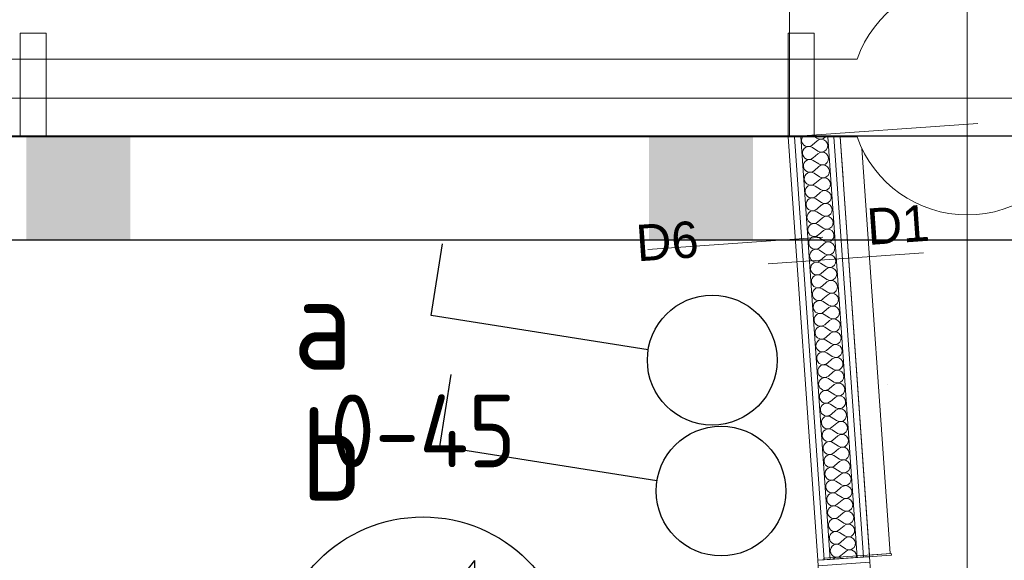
# Model space of a CAD drawing. Header units: millimetres. Extents: x -39149 to 267781, y -2340 to 58540.
# Tile 230 of 244: x 41386 to 43283, y 42010 to 43051. Entities that reach past the tile are written whole.
import ezdxf
from ezdxf.enums import TextEntityAlignment as Align

# ---------------------------------------------------------------- set-up
doc = ezdxf.new("R2010")
doc.units = ezdxf.units.MM
doc.header["$LTSCALE"] = 100
doc.header["$MEASUREMENT"] = 0
for name, pattern in [('B0602', [62.5, 0, -62.5]), ('B0605', [141, 70, -35, 1, -35]), ('B0701', [46.823999, 31.199999, -15.624])]:
    doc.linetypes.add(name, pattern=pattern)
for name, color, linetype in [('00  Bestaand', 7, 'Continuous'), ('00  Bestaande kolommen', 7, 'Continuous'), ('22 C Binnenwanden', 7, 'Continuous'), ('22 C Binnenwanden Doorsnede-arcering', 7, 'Continuous'), ('22 C Binnenwanden Laagscheidingslijnen', 7, 'Continuous'), ('22 C Binnenwanden Ramen', 7, 'Continuous'), ('22 NC Binnenwanden', 7, 'Continuous'), ('22 NC Binnenwanden Deuren', 7, 'Continuous'), ('A Markers details', 7, 'Continuous'), ('A Stramien', 7, 'Continuous'), ('EL6131--_KG', 3, 'Continuous'), ('EL6311--_LICHT_BINNEN', 3, 'Continuous'), ('EL6421--_GELUID', 3, 'Continuous'), ('T Maatvoering 1_ 50', 7, 'Continuous')]:
    doc.layers.add(name, color=color, linetype=linetype)
doc.styles.add('buro-012', font='isocp.shx', dxfattribs={"height": 120})
doc.styles.add('BURO-018', font='isocp.shx', dxfattribs={"height": 180})
doc.styles.add('GENERATED_STYLE_3', font='swiss.ttf', dxfattribs={"width": 0.96})

# ---------------------------------------------------------------- blocks, each defined once
blk = doc.blocks.new('Wall_54_7', base_point=(68411.5, 42900))
at = {"layer": '00  Bestaand', "color": 8, "linetype": 'Continuous', "lineweight": 0}
for p, q in [((42999.3, 42975), (36223.6, 42975)), ((36223.6, 42825), (42999.3, 42825))]:
    blk.add_line(p, q, dxfattribs=at)
blk = doc.blocks.new('*X627')
at = {"layer": '22 C Binnenwanden Doorsnede-arcering', "color": 8, "linetype": 'Continuous', "lineweight": 0}
for p, q in [((42921.7, 42822.4), (42917.7, 42825)), ((42922.1, 42817.5), (42912.7, 42809.4)), ((42923.5, 42797.7), (42913.1, 42804.4)), ((42923.8, 42792.8), (42914.5, 42784.7)), ((42925.2, 42773), (42914.8, 42779.7)), ((42925.6, 42768.1), (42916.2, 42760)), ((42926.9, 42748.3), (42916.5, 42755)), ((42927.3, 42743.4), (42917.9, 42735.3)), ((42928.7, 42723.6), (42918.3, 42730.3)), ((42929, 42718.7), (42919.6, 42710.6)), ((42930.4, 42698.9), (42920, 42705.6)), ((42930.7, 42694), (42921.4, 42685.9)), ((42932.1, 42674.2), (42921.7, 42680.9)), ((42932.5, 42669.3), (42923.1, 42661.2)), ((42933.9, 42649.5), (42923.5, 42656.2)), ((42934.2, 42644.6), (42924.8, 42636.5)), ((42935.6, 42624.8), (42925.2, 42631.5)), ((42935.9, 42619.9), (42926.6, 42611.8)), ((42937.3, 42600.1), (42926.9, 42606.8)), ((42937.7, 42595.2), (42928.3, 42587.1)), ((42939, 42575.4), (42928.6, 42582.1)), ((42939.4, 42570.5), (42930, 42562.4)), ((42940.8, 42550.7), (42930.4, 42557.4)), ((42941.1, 42545.8), (42931.8, 42537.7)), ((42942.5, 42526), (42932.1, 42532.7)), ((42942.8, 42521.1), (42933.5, 42513)), ((42944.2, 42501.3), (42933.8, 42508)), ((42944.6, 42496.4), (42935.2, 42488.3)), ((42946, 42476.6), (42935.6, 42483.3)), ((42946.3, 42471.7), (42936.9, 42463.5)), ((42947.7, 42451.9), (42937.3, 42458.6)), ((42948, 42446.9), (42938.7, 42438.8)), ((42949.4, 42427.2), (42939, 42433.9)), ((42949.8, 42422.2), (42940.4, 42414.1)), ((42951.1, 42402.5), (42940.7, 42409.2)), ((42951.5, 42397.5), (42942.1, 42389.4)), ((42952.9, 42377.8), (42942.5, 42384.5)), ((42953.2, 42372.8), (42943.9, 42364.7)), ((42954.6, 42353.1), (42944.2, 42359.8)), ((42954.9, 42348.1), (42945.6, 42340)), ((42956.3, 42328.4), (42945.9, 42335.1)), ((42956.7, 42323.4), (42947.3, 42315.3)), ((42958.1, 42303.7), (42947.7, 42310.4)), ((42958.4, 42298.7), (42949, 42290.6)), ((42959.8, 42279), (42949.4, 42285.7)), ((42960.1, 42274), (42950.8, 42265.9)), ((42961.5, 42254.3), (42951.1, 42261)), ((42961.9, 42249.3), (42952.5, 42241.2)), ((42963.2, 42229.6), (42952.8, 42236.3)), ((42963.6, 42224.6), (42954.2, 42216.5)), ((42965, 42204.9), (42954.6, 42211.6)), ((42965.3, 42199.9), (42956, 42191.8)), ((42966.7, 42180.2), (42956.3, 42186.9)), ((42967.1, 42175.2), (42957.7, 42167.1)), ((42968.4, 42155.5), (42958, 42162.2)), ((42968.8, 42150.5), (42959.4, 42142.4)), ((42970.2, 42130.8), (42959.8, 42137.5)), ((42970.5, 42125.8), (42961.1, 42117.7)), ((42971.9, 42106.1), (42961.5, 42112.8)), ((42972.2, 42101.1), (42962.9, 42093)), ((42973.6, 42081.4), (42963.2, 42088.1)), ((42974, 42076.4), (42964.6, 42068.3)), ((42975.4, 42056.7), (42965, 42063.4)), ((42975.7, 42051.7), (42966.3, 42043.6)), ((42977.1, 42032), (42966.7, 42038.7)), ((42977.4, 42027), (42968.1, 42018.9)), ((42969.7, 42013.1), (42968.4, 42014))]:
    blk.add_line(p, q, dxfattribs=at)
for centre, start, end in [((42904.6, 42818.7), 149.5801, 184.0043), ((42928.5, 42832.8), 237.1344, 320.8843), ((42904.6, 42818.7), 184.0043, 310.8742), ((42906.4, 42794), 57.1344, 184.0043), ((42930.2, 42808.1), 237.1344, 130.8742), ((42906.4, 42794), 184.0043, 310.8742), ((42931.9, 42783.4), 237.1344, 130.8742), ((42908.1, 42769.3), 57.1344, 184.0043), ((42908.1, 42769.3), 184.0043, 310.8742), ((42933.7, 42758.7), 237.1344, 130.8742), ((42909.8, 42744.6), 57.1344, 184.0043), ((42909.8, 42744.6), 184.0043, 310.8742), ((42911.5, 42719.9), 57.1344, 184.0043), ((42935.4, 42734), 237.1344, 130.8742), ((42911.5, 42719.9), 184.0043, 310.8742), ((42937.1, 42709.3), 237.1344, 130.8742), ((42913.3, 42695.2), 57.1344, 184.0043), ((42913.3, 42695.2), 184.0043, 310.8742), ((42938.8, 42684.6), 237.1344, 130.8742), ((42915, 42670.5), 57.1344, 184.0043), ((42940.6, 42659.9), 237.1344, 130.8742), ((42915, 42670.5), 184.0043, 310.8742), ((42916.7, 42645.8), 57.1344, 184.0043), ((42916.7, 42645.8), 184.0043, 310.8742), ((42918.5, 42621.1), 57.1344, 184.0043), ((42942.3, 42635.2), 237.1344, 130.8742), ((42918.5, 42621.1), 184.0043, 310.8742), ((42944, 42610.5), 237.1344, 130.8742), ((42920.2, 42596.4), 57.1344, 184.0043), ((42920.2, 42596.4), 184.0043, 310.8742), ((42945.8, 42585.8), 237.1344, 130.8742), ((42921.9, 42571.7), 57.1344, 184.0043), ((42921.9, 42571.7), 184.0043, 310.8742), ((42923.7, 42547), 57.1344, 184.0043), ((42947.5, 42561.1), 237.1344, 130.8742), ((42923.7, 42547), 184.0043, 310.8742), ((42949.2, 42536.4), 237.1344, 130.8742), ((42925.4, 42522.3), 57.1344, 184.0043), ((42925.4, 42522.3), 184.0043, 310.8742), ((42950.9, 42511.7), 237.1344, 130.8742), ((42927.1, 42497.6), 57.1344, 184.0043), ((42927.1, 42497.6), 184.0043, 310.8742), ((42928.8, 42472.9), 57.1344, 184.0043), ((42952.7, 42487), 237.1344, 130.8742), ((42928.8, 42472.9), 184.0043, 310.8742), ((42954.4, 42462.3), 237.1344, 130.8742), ((42930.6, 42448.2), 57.1344, 184.0043), ((42930.6, 42448.2), 184.0043, 310.8742), ((42956.1, 42437.6), 237.1344, 130.8742), ((42932.3, 42423.5), 57.1344, 184.0043), ((42957.9, 42412.9), 237.1344, 130.8742), ((42932.3, 42423.5), 184.0043, 310.8742), ((42934, 42398.8), 57.1344, 184.0043), ((42934, 42398.8), 184.0043, 310.8742), ((42935.8, 42374.1), 57.1344, 184.0043), ((42959.6, 42388.2), 237.1344, 130.8742), ((42935.8, 42374.1), 184.0043, 310.8742), ((42961.3, 42363.5), 237.1344, 130.8742), ((42937.5, 42349.4), 57.1344, 184.0043), ((42937.5, 42349.4), 184.0043, 310.8742), ((42963.1, 42338.8), 237.1344, 130.8742), ((42939.2, 42324.7), 57.1344, 184.0043), ((42939.2, 42324.7), 184.0043, 310.8742), ((42940.9, 42300), 57.1344, 184.0043), ((42964.8, 42314.1), 237.1344, 130.8742), ((42940.9, 42300), 184.0043, 310.8742), ((42966.5, 42289.4), 237.1344, 130.8742), ((42942.7, 42275.3), 57.1344, 184.0043), ((42942.7, 42275.3), 184.0043, 310.8742), ((42968.2, 42264.7), 237.1344, 130.8742), ((42944.4, 42250.6), 57.1344, 184.0043), ((42944.4, 42250.6), 184.0043, 310.8742), ((42946.1, 42225.9), 57.1344, 184.0043), ((42970, 42240), 237.1344, 130.8742), ((42946.1, 42225.9), 184.0043, 310.8742), ((42971.7, 42215.3), 237.1344, 130.8742), ((42947.9, 42201.2), 57.1344, 184.0043), ((42947.9, 42201.2), 184.0043, 310.8742), ((42973.4, 42190.6), 237.1344, 130.8742), ((42949.6, 42176.5), 57.1344, 184.0043), ((42975.2, 42165.9), 237.1344, 130.8742), ((42949.6, 42176.5), 184.0043, 310.8742), ((42951.3, 42151.8), 57.1344, 184.0043), ((42951.3, 42151.8), 184.0043, 310.8742), ((42953, 42127.1), 57.1344, 184.0043), ((42976.9, 42141.2), 237.1344, 130.8742), ((42953, 42127.1), 184.0043, 310.8742), ((42978.6, 42116.5), 237.1344, 130.8742), ((42954.8, 42102.4), 57.1344, 184.0043), ((42954.8, 42102.4), 184.0043, 310.8742), ((42980.3, 42091.8), 237.1344, 130.8742), ((42956.5, 42077.7), 57.1344, 184.0043), ((42956.5, 42077.7), 184.0043, 310.8742), ((42958.2, 42053), 57.1344, 184.0043), ((42982.1, 42067.1), 237.1344, 130.8742), ((42958.2, 42053), 184.0043, 310.8742), ((42983.8, 42042.4), 237.1344, 130.8742), ((42960, 42028.3), 57.1344, 184.0043), ((42960, 42028.3), 184.0043, 310.8742), ((42985.5, 42017.7), 347.9328, 130.8742), ((42961.7, 42003.6), 57.1344, 137.6881)]:
    blk.add_arc(centre, 12.4, start, end, dxfattribs=at)
blk = doc.blocks.new('Empty Window')
at = {"layer": '22 C Binnenwanden Ramen', "color": 8, "linetype": 'Continuous', "lineweight": 0}
for p, q in [((-518.8, 17), (-518.8, 5)), ((-518.8, 5), (-518.8, -7)), ((518.8, 17), (518.8, 5)), ((518.8, 5), (518.8, -7)), ((-518.8, -7), (-518.8, -59)), ((518.8, -7), (518.8, -59)), ((-518.8, -59), (-518.8, -71)), ((-518.8, -71), (-518.8, -83)), ((518.8, -59), (518.8, -71)), ((518.8, -71), (518.8, -83))]:
    blk.add_line(p, q, dxfattribs=at)
blk = doc.blocks.new('Wall_119_7', base_point=(42961.5, 42900))
at = {"layer": '22 C Binnenwanden', "color": 8, "linetype": 'Continuous', "lineweight": 0}
for p, q in [((42866.5, 42825), (42923.5, 42009.9)), ((42966.7, 42825), (42866.5, 42825)), ((43023.3, 42016.9), (42966.7, 42825))]:
    blk.add_line(p, q, dxfattribs=at)
at = {"layer": '22 C Binnenwanden Laagscheidingslijnen', "color": 8, "linetype": 'Continuous', "lineweight": 0}
for p, q in [((42878.5, 42825), (42935.5, 42010.7)), ((42890.5, 42825), (42947.5, 42011.6)), ((42999.4, 42015.2), (42942.7, 42825)), ((43011.3, 42016), (42954.7, 42825))]:
    blk.add_line(p, q, dxfattribs=at)
at = {"layer": '22 C Binnenwanden', "color": 1, "lineweight": 0}
blk.add_blockref('*X627', (0, 0), dxfattribs=at)
at = {"layer": '22 C Binnenwanden Ramen', "color": 1, "linetype": 'Continuous', "lineweight": 0, "zscale": 1000, "rotation": 274.0043243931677}
blk.add_blockref('Empty Window', (43042.6, 41498.1), dxfattribs=at)
blk = doc.blocks.new('D1a bi h 14_25')
at = {"layer": '22 NC Binnenwanden Deuren', "color": 8, "linetype": 'Continuous', "lineweight": 0}
for p, q in [((-453.5, -10), (-453.5, 897)), ((-503.5, 0), (-436.5, 0)), ((-503.5, 0), (-503.5, -100)), ((-503.5, 0), (-503.5, -100)), ((-453.5, -10), (-453.5, 0)), ((436.5, 0), (503.5, 0)), ((453.5, -10), (453.5, 0)), ((503.5, -100), (503.5, 0)), ((503.5, 0), (503.5, -100)), ((-453.5, -10), (453.5, -10)), ((-453.5, -50), (-453.5, -10)), ((453.5, -10), (453.5, -50)), ((453.5, -50), (-453.5, -50)), ((-436.5, -50), (-436.5, -100)), ((436.5, -50), (436.5, -100)), ((-503.5, -100), (-436.5, -100)), ((436.5, -100), (503.5, -100))]:
    blk.add_line(p, q, dxfattribs=at)
blk.add_arc((-453.5, -10), 907, 0, 90, dxfattribs=at)
blk = doc.blocks.new('Wall_122_7', base_point=(42973.4, 42013.4))
at = {"layer": '22 NC Binnenwanden', "color": 8, "linetype": 'Continuous', "lineweight": 0}
for p, q in [((43023.3, 42016.9), (42923.5, 42009.9)), ((42923.5, 42009.9), (42924.3, 41999.5)), ((43024, 42006.4), (43023.3, 42016.9)), ((42924.3, 41999.5), (43024, 42006.4)), ((42994.6, 40994.9), (43094.3, 41001.9)), ((43095.8, 40981.8), (43094.3, 41001.9)), ((42994.6, 40994.9), (42996, 40974.8)), ((42996, 40974.8), (43095.8, 40981.8))]:
    blk.add_line(p, q, dxfattribs=at)
at = {"layer": '22 NC Binnenwanden Deuren', "color": 1, "linetype": 'Continuous', "lineweight": 0, "zscale": 1000, "rotation": 94.0043243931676}
blk.add_blockref('D1a bi h 14_25', (42959.4, 41497.2), dxfattribs=at)
blk = doc.blocks.new('Wall_126_7', base_point=(43001.6, 42900))
at = {"layer": '22 C Binnenwanden', "color": 8, "linetype": 'Continuous', "lineweight": 0}
for p, q in [((42966.7, 42825), (43023.1, 42019.9)), ((43063, 42022.7), (43008.3, 42803.2)), ((43023.1, 42019.9), (43063, 42022.7))]:
    blk.add_line(p, q, dxfattribs=at)
blk = doc.blocks.new('Wall_159_7', base_point=(42866.5, 42825))
at = {"layer": '00  Bestaand', "color": 8, "linetype": 'Continuous', "lineweight": 0}
for p, q in [((42916.5, 43025), (42866.5, 43025)), ((42866.5, 43025), (42866.5, 42825)), ((42916.5, 42825), (42916.5, 43025)), ((42866.5, 42825), (42916.5, 42825))]:
    blk.add_line(p, q, dxfattribs=at)
blk = doc.blocks.new('Wall_160_7', base_point=(41386.5, 42825))
at = {"layer": '00  Bestaand', "color": 8, "linetype": 'Continuous', "lineweight": 0}
for p, q in [((41436.5, 43025), (41386.5, 43025)), ((41386.5, 43025), (41386.5, 42825)), ((41436.5, 42825), (41436.5, 43025)), ((41386.5, 42825), (41436.5, 42825))]:
    blk.add_line(p, q, dxfattribs=at)
blk = doc.blocks.new('Wall_424_7', base_point=(43065, 42022.8))
at = {"layer": '22 C Binnenwanden', "color": 8, "linetype": 'Continuous', "lineweight": 0}
for p, q in [((43065, 42022.8), (42935.3, 42013.7)), ((42935.3, 42013.7), (42935.5, 42010.7)), ((42935.5, 42010.7), (43065.2, 42019.8)), ((43065.2, 42019.8), (43065, 42022.8))]:
    blk.add_line(p, q, dxfattribs=at)
blk = doc.blocks.new('Column_7_7', base_point=(43211.5, 42900))
at = {"layer": '00  Bestaande kolommen', "color": 8, "linetype": 'Continuous', "lineweight": 0}
for start, end in [(19.4712, 160.5288), (199.4712, 340.5288)]:
    blk.add_arc((43211.5, 42900), 225, start, end, dxfattribs=at)
blk = doc.blocks.new('Standard grid marker')
at = {"layer": 'A Stramien', "color": 8, "linetype": 'B0605', "lineweight": 0}
blk.add_line((4000, 0), (72400, 0), dxfattribs=at)
at = {"layer": 'A Stramien', "color": 4, "lineweight": 0, "style": 'GENERATED_STYLE_3'}
blk.add_attdef('AC_MARKERTEXT_1', text='', height=100, dxfattribs=at).set_placement((-139.2, -80), align=Align.BOTTOM_LEFT)
blk = doc.blocks.new('Standard grid marker_17')
at = {"layer": 'A Stramien', "color": 8, "linetype": 'B0605', "lineweight": 0}
blk.add_line((4000, 0), (46394.8, 0), dxfattribs=at)
at = {"layer": 'A Stramien', "color": 4, "lineweight": 0, "style": 'GENERATED_STYLE_3'}
blk.add_attdef('AC_MARKERTEXT_1', text='', height=100, rotation=90, dxfattribs=at).set_placement((-20, -52.3), align=Align.BOTTOM_LEFT)
blk = doc.blocks.new('Wall_122_8', base_point=(42973.4, 42013.4))
at = {"layer": '22 NC Binnenwanden', "color": 8, "linetype": 'Continuous', "lineweight": 0}
for p, q in [((43023.3, 42016.9), (42923.5, 42009.9)), ((42923.5, 42009.9), (42924.3, 41999.5)), ((43024, 42006.4), (43023.3, 42016.9)), ((42924.3, 41999.5), (43024, 42006.4)), ((42994.6, 40994.9), (43094.3, 41001.9)), ((43095.8, 40981.8), (43094.3, 41001.9)), ((42994.6, 40994.9), (42996, 40974.8)), ((42996, 40974.8), (43095.8, 40981.8))]:
    blk.add_line(p, q, dxfattribs=at)
at = {"layer": '22 NC Binnenwanden Deuren', "color": 1, "linetype": 'Continuous', "lineweight": 0, "zscale": 1000, "rotation": 94.0043243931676}
blk.add_blockref('D1a bi h 14_25', (42959.4, 41497.2), dxfattribs=at)
blk = doc.blocks.new('1114A1')
at = {"color": 0, "linetype": 'Continuous'}
for p, q in [((0.625, 3.333), (2.742, 7)), ((2.742, 7), (3.955, 6.3))]:
    blk.add_line(p, q, dxfattribs=at)
blk.add_circle((0, 2.25), 1.25, dxfattribs=at)
at = {"color": 0, "linetype": 'Continuous', "style": 'BURO-018'}
blk.add_attdef('SWITCHCODE', text='', height=1.8, dxfattribs=at).set_placement((3.356, 9), align=Align.MIDDLE)
at = {"color": 0, "linetype": 'Continuous', "style": 'BURO-018', "flags": 1}
blk.add_attdef('ARTICLECODE', text='', height=1.8, dxfattribs=at).set_placement((0, 0), align=Align.MIDDLE)
blk = doc.blocks.new('E00497')
at = {"color": 0}
for p, q in [((0, 0.75), (1, 2)), ((1, -2), (1, 2)), ((0, 0.75), (-1.5, 0.75)), ((0, -0.75), (0, 0.75)), ((-1.5, -0.75), (0, -0.75)), ((0, -0.75), (1, -2))]:
    blk.add_line(p, q, dxfattribs=at)
blk.add_line((-1.5, 0.75), (-1.5, -0.75))
blk.add_circle((0, 0), 2.841, dxfattribs=at)
at = {"color": 0, "linetype": 'Continuous', "style": 'BURO-018'}
blk.add_attdef('TEXT1', text='', height=1.8, dxfattribs=at).set_placement((0, 4.5), align=Align.MIDDLE)
at = {"color": 0, "linetype": 'Continuous', "style": 'BURO-018', "flags": 1}
blk.add_attdef('ARTICLECODE', text='', height=1.8, dxfattribs=at).set_placement((0, 0), align=Align.MIDDLE)

msp = doc.modelspace()

# ---------------------------------------------------------------- linework, layer by layer
at = {"color": 8, "linetype": 'B0602', "lineweight": 0}
msp.add_line((43057.1, 42348.5), (43000.4, 42344.5), dxfattribs=at)
at = {"layer": 'A Markers details', "color": 8, "linetype": 'Continuous', "lineweight": 0}
for p, q in [((42933, 42632), (42595.9, 42608.4)), ((43127.3, 42601.7), (42828.1, 42580.8))]:
    msp.add_line(p, q, dxfattribs=at)
at = {"layer": 'EL6131--_KG'}
msp.add_lwpolyline([(210.5, 42826.8), (210.5, 42626.8), (68066.4, 42626.8), (68066.4, 42826.8)], close=True, dxfattribs=at)
for points in [[(41398.5, 42826.8), (41598.5, 42826.8), (41398.5, 42626.8), (41598.5, 42626.8)], [(42598.5, 42826.8), (42798.5, 42826.8), (42598.5, 42626.8), (42798.5, 42626.8)]]:
    msp.add_solid(points, dxfattribs=at)
at = {"layer": 'T Maatvoering 1_ 50', "color": 8, "linetype": 'B0701', "lineweight": 0}
for p, q in [((42868.8, 43099.6), (42868.8, 42825)), ((42866.5, 42825), (43232.2, 42850.6)), ((42388.6, 42825), (42796.6, 42825)), ((43299.3, 38074.4), (42966.7, 42825))]:
    msp.add_line(p, q, dxfattribs=at)

# ---------------------------------------------------------------- block references
at = {"layer": '00  Bestaand', "color": 251, "lineweight": 0}
for name, p in [('Wall_160_7', (41386.5, 42825)), ('Wall_159_7', (42866.5, 42825))]:
    msp.add_blockref(name, p, dxfattribs=at)
at = {"layer": '00  Bestaand', "color": 1, "lineweight": 0}
msp.add_blockref('Wall_54_7', (68411.5, 42900), dxfattribs=at)
at = {"layer": '00  Bestaande kolommen', "color": 3, "lineweight": 0}
msp.add_blockref('Column_7_7', (43211.5, 42900), dxfattribs=at)
at = {"layer": '22 C Binnenwanden', "color": 1, "lineweight": 0}
for name, p in [('Wall_119_7', (42961.5, 42900)), ('Wall_126_7', (43001.6, 42900)), ('Wall_424_7', (43065, 42022.8))]:
    msp.add_blockref(name, p, dxfattribs=at)
at = {"layer": '22 NC Binnenwanden', "color": 1, "lineweight": 0}
for name in ['Wall_122_7', 'Wall_122_8']:
    msp.add_blockref(name, (42973.4, 42013.4), dxfattribs=at)
at = {"layer": 'A Stramien', "color": 1, "linetype": 'Continuous', "lineweight": 0, "zscale": 1000, "rotation": 270}
msp.add_blockref('Standard grid marker_17', (43211.5, 48900), dxfattribs=at)
at = {"layer": 'A Stramien', "color": 1, "linetype": 'Continuous', "lineweight": 0, "zscale": 1000}
msp.add_blockref('Standard grid marker', (-5988.5, 42900), dxfattribs=at)
at = {"layer": 'EL6311--_LICHT_BINNEN', "linetype": 'Continuous'}
ref = msp.add_blockref('1114A1', (42930.1, 42475.9), dxfattribs=dict(at, xscale=99.99999999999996, yscale=99.99999999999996, zscale=99.99999999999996, rotation=111.0000000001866))
ref.add_attrib('SWITCHCODE', 'a', dxfattribs={"layer": '0', "color": 0, "linetype": 'ByBlock', "height": 180, "style": 'BURO-018'}).set_placement((41969.6, 42466.7), align=Align.MIDDLE)
ref = msp.add_blockref('1114A1', (42947.1, 42223.9), dxfattribs=dict(at, xscale=99.99999999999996, yscale=99.99999999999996, zscale=99.99999999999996, rotation=111.0000000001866))
ref.add_attrib('SWITCHCODE', 'b', dxfattribs={"layer": '0', "color": 0, "linetype": 'ByBlock', "height": 180, "style": 'BURO-018'}).set_placement((41986.6, 42214.7), align=Align.MIDDLE)
at = {"layer": 'EL6421--_GELUID', "linetype": 'Continuous'}
ref = msp.add_blockref('E00497', (42162.8, 41809.3), dxfattribs=dict(at, xscale=100, yscale=100, zscale=100))
ref.add_attrib('TEXT1', '0-45', dxfattribs={"layer": '0', "color": 1, "linetype": 'ByBlock', "height": 140, "style": 'buro-012'}).set_placement((42162.8, 42259.3), align=Align.MIDDLE)

# ---------------------------------------------------------------- texts
at = {"layer": 'A Markers details', "color": 3, "linetype": 'Continuous', "lineweight": 0, "char_height": 70, "attachment_point": 7, "rotation": 4.0043, "style": 'GENERATED_STYLE_3'}
for s, insert in [('{D1}', (43020.8, 42617)), ('{D6}', (42576, 42584.4))]:
    msp.add_mtext(s, dxfattribs=dict(at, insert=insert))

doc.saveas('drawing.dxf')
